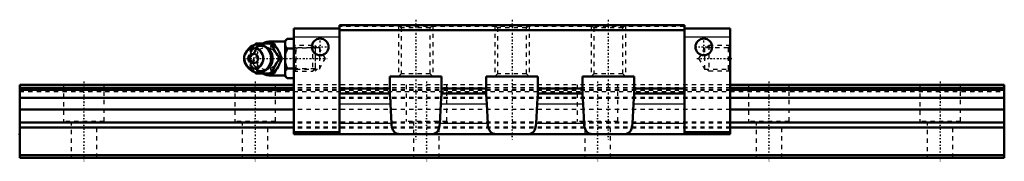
# Model space of a CAD drawing. Header units: millimetres. Extents: x -15 to 215, y -1 to 32.
import ezdxf

# ---------------------------------------------------------------- set-up
doc = ezdxf.new("R2010")
doc.units = ezdxf.units.MM
doc.linetypes.add('Center', pattern=[1.5, 0.45, -0.5, 0.05, -0.5])
doc.linetypes.add('Dashed', pattern=[2, 1, -1])
for name, color, linetype, lineweight in [('2d ConnectionPoints', 7, 'Continuous', 50), ('AM_0', 7, 'Continuous', 50), ('AM_4', 3, 'Continuous', 25), ('AM_5', 3, 'Continuous', 25), ('AM_7', 7, 'Center', 25), ('AM_9', 6, 'Dashed', 25)]:
    doc.layers.add(name, color=color, linetype=linetype, lineweight=lineweight)

# ---------------------------------------------------------------- blocks, each defined once
blk = doc.blocks.new('1_B_M6F_grease_nipple_joint1_SVR_0_in_SVR25LC1SS230LG150BM6F640001_0')
at = {"layer": 'AM_0'}
for p, q in [((47.5, 27.82), (47, 27.32)), ((47.5, 27.82), (49, 27.82)), ((39.92, 26.39), (40.15, 26.7)), ((40.15, 26.7), (44.33, 26.7)), ((47, 27.2), (43.7, 27.2)), ((47, 27.32), (47, 19.08)), ((47.5, 25.51), (49, 25.51)), ((38.2, 25.16), (37.84, 24.64)), ((45.77, 23.2), (46.21, 23.2)), ((37.84, 21.76), (38.2, 21.24)), ((47.5, 20.89), (49, 20.89)), ((40.15, 19.7), (39.92, 20.01)), ((40.15, 19.7), (44.33, 19.7)), ((43.7, 19.2), (47, 19.2)), ((47, 19.08), (47.5, 18.58)), ((47.5, 18.58), (49, 18.58))]:
    blk.add_line(p, q, dxfattribs=at)
for points in [[(47.5, 27.82), (47.21, 27.5), (47.1, 27.33), (47, 27.16)], [(43.9, 26.7), (44.08, 26.15), (44.18, 25.87), (44.3, 25.58), (44.48, 25.18), (44.71, 24.75), (44.95, 24.35), (45.22, 23.95), (45.5, 23.57), (45.77, 23.2)], [(46.21, 23.2), (46.08, 23.56), (45.95, 23.93), (45.78, 24.33), (45.59, 24.73), (45.44, 25.01), (45.28, 25.29), (45.11, 25.58), (44.93, 25.86), (44.63, 26.29), (44.33, 26.7)], [(47, 26.17), (47.06, 26.06), (47.25, 25.78), (47.5, 25.51)], [(47.5, 25.51), (47.21, 24.87), (47.1, 24.53), (47, 24.19)], [(45.77, 23.2), (45.37, 22.65), (45.17, 22.37), (44.97, 22.08), (44.72, 21.68), (44.5, 21.25), (44.31, 20.85), (44.15, 20.45), (44.02, 20.07), (43.9, 19.7)], [(44.33, 19.7), (44.6, 20.06), (44.85, 20.43), (45.11, 20.83), (45.35, 21.23), (45.5, 21.51), (45.65, 21.79), (45.78, 22.08), (45.9, 22.36), (46.06, 22.79), (46.21, 23.2)], [(47, 22.21), (47.06, 22), (47.25, 21.44), (47.5, 20.89)], [(47.5, 20.89), (47.21, 20.57), (47.1, 20.4), (47, 20.23)], [(47, 19.24), (47.06, 19.14), (47.25, 18.85), (47.5, 18.58)]]:
    blk.add_lwpolyline(points, dxfattribs=at)
for centre, radius, start, end in [((40.66, 23.2), 3.3, 270, 90), ((43.7, 23.2), 4, 90, 118.7841), ((43.7, 23.2), 4, 241.293, 270)]:
    blk.add_arc(centre, radius, start, end, dxfattribs=at)
for major_axis in [(0, 2.42), (0, -1.12)]:
    blk.add_ellipse((39.65, 23.2), major_axis=major_axis, ratio=0.927184, dxfattribs=at)
blk.add_ellipse((40.66, 23.2), major_axis=(0, 3.3), ratio=0.927184, start_param=2.207257, end_param=7.217521, dxfattribs=at)
at = {"layer": 'AM_4'}
for p, q in [((43.7, 27.2), (43.7, 26.71)), ((43.7, 19.7), (43.7, 19.2))]:
    blk.add_line(p, q, dxfattribs=at)
blk.add_ellipse((41.47, 23.2), major_axis=(0, 2.97), ratio=0.927184, start_param=3.499913, end_param=5.924864, dxfattribs=at)
at = {"layer": 'AM_5', "linetype": 'Dashed'}
for p, q in [((49.54, 20.2), (49.54, 26.2)), ((54, 25.59), (49.54, 25.59)), ((54, 20.81), (49.54, 20.81))]:
    blk.add_line(p, q, dxfattribs=at)
at = {"layer": 'AM_7'}
for p, q in [((40.66, 19.74), (40.66, 26.67)), ((43.7, 19), (43.7, 27.4)), ((37.19, 23.2), (56.79, 23.2))]:
    blk.add_line(p, q, dxfattribs=at)
at = {"layer": 'AM_9'}
for p, q in [((43.7, 26.71), (43.7, 19.7)), ((53.39, 26.2), (49, 26.2)), ((54, 25.59), (53.39, 26.2)), ((53.39, 26.2), (53.39, 20.2)), ((54, 25.59), (54, 20.81)), ((38.28, 23.2), (38.71, 23.2)), ((43.95, 23.23), (43.95, 23.2)), ((53.39, 20.2), (54, 20.81)), ((49, 20.2), (53.39, 20.2))]:
    blk.add_line(p, q, dxfattribs=at)
for points in [[(40.58, 26.7), (40.46, 26.34), (40.32, 25.97), (40.16, 25.57), (39.96, 25.17), (39.82, 24.89), (39.66, 24.61), (39.49, 24.32), (39.31, 24.04), (39.01, 23.61), (38.71, 23.2)], [(43.25, 21.24), (43.1, 21.08), (42.93, 20.92), (42.74, 20.77), (42.55, 20.65), (42.34, 20.54), (42.13, 20.45), (41.91, 20.39), (41.68, 20.34), (41.45, 20.32), (41.22, 20.32), (40.99, 20.34), (40.77, 20.38), (40.54, 20.45), (40.33, 20.54), (40.12, 20.65), (39.92, 20.77), (39.73, 20.92), (39.56, 21.08), (39.39, 21.26), (39.25, 21.46), (39.12, 21.66), (39, 21.88), (38.91, 22.11), (38.83, 22.35), (38.77, 22.59), (38.74, 22.84), (38.72, 23.09), (38.72, 23.35), (38.74, 23.6), (38.78, 23.84), (38.84, 24.09), (38.92, 24.32), (39.02, 24.55), (39.13, 24.77), (39.27, 24.97), (39.41, 25.16), (39.58, 25.34), (39.75, 25.5), (39.94, 25.64), (40.14, 25.77), (40.34, 25.87), (40.56, 25.96), (40.78, 26.02), (41.01, 26.06), (41.23, 26.08), (41.46, 26.08), (41.69, 26.06), (41.92, 26.01), (42.14, 25.94), (42.36, 25.85), (42.57, 25.74), (42.69, 25.67)], [(38.95, 24.9), (39.09, 25.15), (39.34, 25.55), (39.6, 25.95), (39.88, 26.33), (39.92, 26.39)], [(42.69, 25.67), (42.76, 25.61), (42.95, 25.47), (43.12, 25.3), (43.28, 25.12), (43.36, 25.02)], [(44.83, 24.56), (44.51, 24.88), (44.11, 25.19), (43.7, 25.45)], [(38.28, 23.2), (38.4, 23.56), (38.53, 23.94), (38.59, 24.11)], [(38.58, 22.33), (38.53, 22.45), (38.4, 22.83), (38.28, 23.2)], [(38.71, 23.2), (38.97, 22.84), (39.23, 22.47), (39.49, 22.07), (39.73, 21.67), (39.88, 21.39), (40.03, 21.11), (40.16, 20.82), (40.28, 20.54), (40.44, 20.11), (40.58, 19.7)], [(43.95, 23.2), (43.95, 23.08), (43.94, 22.96)], [(45.28, 23.87), (45.1, 24.21), (44.85, 24.55), (44.83, 24.56)], [(45.27, 22.5), (45.38, 22.84), (45.42, 23.19), (45.39, 23.54), (45.28, 23.87)], [(39.92, 20.01), (39.88, 20.06), (39.61, 20.44), (39.35, 20.82), (39.1, 21.23), (38.92, 21.55)], [(43.7, 20.95), (44.16, 21.24), (44.54, 21.55), (44.84, 21.85)]]:
    blk.add_lwpolyline(points, dxfattribs=at)
blk.add_arc((43.7, 23.2), 4, 118.7841, 241.293, dxfattribs=at)
for centre, major_axis in [((41.2, 23.2), (0, -2.97)), ((42.68, 23.2), (0, -3.44))]:
    blk.add_ellipse(centre, major_axis=major_axis, ratio=0.927184, dxfattribs=at)
for centre, major_axis, start_param, end_param in [((41.47, 23.2), (0, 2.97), 5.924864, 7.20398), ((42.55, 23.2), (0, -2.57), 2.639469, 6.785309), ((40.66, 23.2), (0, 3.3), 0.934336, 2.207257), ((41.47, 23.2), (0, 2.97), 2.207489, 3.499913)]:
    blk.add_ellipse(centre, major_axis=major_axis, ratio=0.927184, start_param=start_param, end_param=end_param, dxfattribs=at)
blk = doc.blocks.new('2_SVR_25LC1SSB_M6F1_Slide_0_in_SVR25LC1SS230LG150BM6F640001_0')
at = {"layer": 'AM_0'}
for p, q in [((59.7, 30.2), (49, 30.2)), ((49, 30.2), (49, 5.5)), ((59.7, 31), (59.7, 5.5)), ((140.3, 31), (59.7, 31)), ((140.3, 31), (140.3, 5.5)), ((151, 30.2), (140.3, 30.2)), ((151, 30.2), (151, 5.5)), ((140.3, 29.8), (59.7, 29.8)), ((71.5, 19), (83.5, 19)), ((71.5, 14.47), (71.5, 19)), ((83.5, 19), (83.5, 14.47)), ((94, 19), (106, 19)), ((94, 14.47), (94, 19)), ((106, 19), (106, 14.47)), ((116.5, 19), (128.5, 19)), ((116.5, 14.47), (116.5, 19)), ((128.5, 19), (128.5, 14.47)), ((71.5, 16.2), (59.7, 16.2)), ((94, 16.2), (83.5, 16.2)), ((116.5, 16.2), (106, 16.2)), ((140.3, 16.2), (128.5, 16.2)), ((71.5, 15), (59.7, 15)), ((94, 15), (83.5, 15)), ((116.5, 15), (106, 15)), ((140.3, 15), (128.5, 15)), ((71.86, 7.99), (71.63, 12.51)), ((83.37, 12.51), (83.14, 7.99)), ((94.36, 7.99), (94.13, 12.51)), ((105.87, 12.51), (105.64, 7.99)), ((116.86, 7.99), (116.63, 12.51)), ((128.37, 12.51), (128.14, 7.99)), ((59.7, 6), (49, 6)), ((151, 5.5), (49, 5.5)), ((151, 6), (140.3, 6))]:
    blk.add_line(p, q, dxfattribs=at)
for points in [[(71.5, 14.47), (71.51, 14.16), (71.54, 13.78), (71.58, 13.36), (71.61, 12.89), (71.63, 12.51)], [(83.37, 12.51), (83.39, 13), (83.43, 13.46), (83.47, 13.88), (83.49, 14.25), (83.5, 14.47)], [(94, 14.47), (94.01, 14.16), (94.04, 13.78), (94.08, 13.36), (94.11, 12.89), (94.13, 12.51)], [(105.87, 12.51), (105.89, 13), (105.93, 13.46), (105.97, 13.88), (105.99, 14.25), (106, 14.47)], [(116.5, 14.47), (116.51, 14.16), (116.54, 13.78), (116.58, 13.36), (116.61, 12.89), (116.63, 12.51)], [(128.37, 12.51), (128.39, 13), (128.43, 13.46), (128.47, 13.88), (128.49, 14.25), (128.5, 14.47)], [(74.18, 5.5), (73.77, 5.52), (73.39, 5.57), (73.04, 5.67), (72.72, 5.83), (72.45, 6.07), (72.3, 6.27), (72.17, 6.5), (72.07, 6.76), (71.96, 7.16), (71.89, 7.6), (71.86, 7.99)], [(83.14, 7.99), (83.1, 7.53), (83.02, 7.1), (82.91, 6.71), (82.76, 6.38), (82.57, 6.1), (82.34, 5.87), (82.05, 5.7), (81.72, 5.59), (81.29, 5.52), (80.82, 5.5)], [(96.68, 5.5), (96.27, 5.52), (95.89, 5.57), (95.54, 5.67), (95.22, 5.83), (94.95, 6.07), (94.8, 6.27), (94.67, 6.5), (94.57, 6.76), (94.46, 7.16), (94.39, 7.6), (94.36, 7.99)], [(105.64, 7.99), (105.6, 7.53), (105.52, 7.1), (105.41, 6.71), (105.26, 6.38), (105.07, 6.1), (104.84, 5.87), (104.55, 5.7), (104.22, 5.59), (103.79, 5.52), (103.32, 5.5)], [(119.18, 5.5), (118.77, 5.52), (118.39, 5.57), (118.04, 5.67), (117.72, 5.83), (117.45, 6.07), (117.3, 6.27), (117.17, 6.5), (117.07, 6.76), (116.96, 7.16), (116.89, 7.6), (116.86, 7.99)], [(128.14, 7.99), (128.1, 7.53), (128.02, 7.1), (127.91, 6.71), (127.76, 6.38), (127.57, 6.1), (127.34, 5.87), (127.05, 5.7), (126.72, 5.59), (126.29, 5.52), (125.82, 5.5)]]:
    blk.add_lwpolyline(points, dxfattribs=at)
for centre in [(55.2, 25.9), (144.8, 25.9)]:
    blk.add_circle(centre, 1.95, dxfattribs=at)
at = {"layer": 'AM_4'}
for p, q in [((59.7, 28.2), (49, 28.2)), ((151, 28.2), (140.3, 28.2)), ((71.63, 12.51), (59.7, 12.51)), ((94.13, 12.51), (83.37, 12.51)), ((116.63, 12.51), (105.87, 12.51)), ((140.3, 12.51), (128.37, 12.51)), ((71.86, 7.99), (59.7, 7.99)), ((94.36, 7.99), (83.14, 7.99)), ((116.86, 7.99), (105.64, 7.99)), ((140.3, 7.99), (128.14, 7.99))]:
    blk.add_line(p, q, dxfattribs=at)
at = {"layer": 'AM_5', "linetype": 'Dashed'}
for p, q in [((73.5, 31), (73.5, 19)), ((81.5, 31), (81.5, 19)), ((96, 31), (96, 19)), ((104, 31), (104, 19)), ((118.5, 31), (118.5, 19)), ((126.5, 31), (126.5, 19)), ((54.5, 25.66), (54, 26.2)), ((54, 26.2), (54, 20.2)), ((145.5, 25.66), (146, 26.2)), ((151, 26.2), (146, 26.2)), ((146, 26.2), (146, 20.2)), ((54.5, 20.74), (54, 20.2)), ((145.5, 20.74), (146, 20.2)), ((151, 20.2), (146, 20.2))]:
    blk.add_line(p, q, dxfattribs=at)
at = {"layer": 'AM_7'}
for p, q in [((77.5, 32.27), (77.5, 4.22)), ((100, 32.27), (100, 4.22)), ((122.5, 32.27), (122.5, 4.22)), ((55.2, 23.85), (55.2, 27.95)), ((144.8, 23.85), (144.8, 27.95)), ((53.15, 25.9), (57.25, 25.9)), ((142.75, 25.9), (146.85, 25.9)), ((143.21, 23.2), (151.37, 23.2))]:
    blk.add_line(p, q, dxfattribs=at)
at = {"layer": 'AM_9'}
for p, q in [((140.3, 30.7), (59.7, 30.7)), ((73.5, 31), (74.1, 30.4)), ((74.1, 30.4), (74.1, 19.6)), ((80.9, 30.4), (74.1, 30.4)), ((80.9, 30.4), (81.5, 31)), ((80.9, 19.6), (80.9, 30.4)), ((96, 31), (96.6, 30.4)), ((96.6, 30.4), (96.6, 19.6)), ((103.4, 30.4), (96.6, 30.4)), ((103.4, 30.4), (104, 31)), ((103.4, 19.6), (103.4, 30.4)), ((118.5, 31), (119.1, 30.4)), ((119.1, 30.4), (119.1, 19.6)), ((125.9, 30.4), (119.1, 30.4)), ((125.9, 30.4), (126.5, 31)), ((125.9, 19.6), (125.9, 30.4)), ((49.54, 25.66), (49, 26.2)), ((55, 25.66), (49.54, 25.66)), ((49.54, 25.66), (49.54, 20.74)), ((56.42, 23.2), (55, 25.66)), ((55, 25.66), (55, 20.74)), ((145, 25.66), (143.58, 23.2)), ((150.46, 25.66), (145, 25.66)), ((145, 25.66), (145, 20.74)), ((151, 26.2), (150.46, 25.66)), ((150.46, 25.66), (150.46, 20.74)), ((55, 20.74), (56.42, 23.2)), ((143.58, 23.2), (145, 20.74)), ((49, 20.2), (49.54, 20.74)), ((49.54, 20.74), (55, 20.74)), ((145, 20.74), (150.46, 20.74)), ((150.46, 20.74), (151, 20.2)), ((74.1, 19.6), (73.5, 19)), ((80.9, 19.6), (74.1, 19.6)), ((81.5, 19), (80.9, 19.6)), ((96.6, 19.6), (96, 19)), ((103.4, 19.6), (96.6, 19.6)), ((104, 19), (103.4, 19.6)), ((119.1, 19.6), (118.5, 19)), ((125.9, 19.6), (119.1, 19.6)), ((126.5, 19), (125.9, 19.6)), ((151, 17), (49, 17)), ((151, 16.3), (49, 16.3)), ((151, 16.24), (49, 16.24)), ((151, 15.86), (49, 15.86)), ((151, 15.72), (49, 15.72)), ((49, 15.5), (151, 15.5)), ((151, 14.08), (49, 14.08)), ((151, 13.88), (49, 13.88)), ((151, 11.28), (49, 11.28)), ((151, 8.3), (49, 8.3)), ((151, 8.04), (49, 8.04)), ((151, 7.16), (49, 7.16)), ((151, 6.9), (49, 6.9))]:
    blk.add_line(p, q, dxfattribs=at)
blk = doc.blocks.new('3_SVR_25LC23015_R_Track_0_in_SVR25LC1SS230LG150BM6F640001_0')
at = {"layer": 'AM_0'}
for p, q in [((49, 17), (-15, 17)), ((-15, 17), (-15, 0)), ((49, 16.3), (-15, 16.3)), ((215, 17), (151, 17)), ((215, 16.3), (151, 16.3)), ((215, 17), (215, 0)), ((49, 11.28), (-15, 11.28)), ((215, 11.28), (151, 11.28)), ((215, 0.6), (-15, 0.6)), ((215, 0), (-15, 0))]:
    blk.add_line(p, q, dxfattribs=at)
at = {"layer": 'AM_4'}
for p, q in [((49, 16.24), (-15, 16.24)), ((215, 16.24), (151, 16.24)), ((49, 15.86), (-15, 15.86)), ((49, 15.72), (-15, 15.72)), ((49, 14.08), (-15, 14.08)), ((49, 13.88), (-15, 13.88)), ((215, 15.86), (151, 15.86)), ((215, 15.72), (151, 15.72)), ((215, 14.08), (151, 14.08)), ((215, 13.88), (151, 13.88)), ((49, 8.3), (-15, 8.3)), ((49, 8.04), (-15, 8.04)), ((49, 7.16), (-15, 7.16)), ((49, 6.9), (-15, 6.9)), ((215, 8.3), (151, 8.3)), ((215, 8.04), (151, 8.04)), ((215, 7.16), (151, 7.16)), ((215, 6.9), (151, 6.9))]:
    blk.add_line(p, q, dxfattribs=at)
at = {"layer": 'AM_7'}
for p, q in [((0, 17.85), (0, -0.85)), ((40, 17.85), (40, -0.85)), ((80, 17.85), (80, -0.85)), ((120, 17.85), (120, -0.85)), ((160, 17.85), (160, -0.85)), ((200, 17.85), (200, -0.85))]:
    blk.add_line(p, q, dxfattribs=at)
at = {"layer": 'AM_9'}
for p, q in [((-4.75, 17), (-4.75, 8.5)), ((4.75, 8.5), (4.75, 17)), ((35.25, 17), (35.25, 8.5)), ((44.75, 8.5), (44.75, 17)), ((151, 17), (49, 17)), ((151, 16.3), (49, 16.3)), ((151, 16.24), (49, 16.24)), ((75.25, 17), (75.25, 8.5)), ((84.75, 8.5), (84.75, 17)), ((115.25, 17), (115.25, 8.5)), ((124.75, 8.5), (124.75, 17)), ((155.25, 17), (155.25, 8.5)), ((164.75, 8.5), (164.75, 17)), ((195.25, 17), (195.25, 8.5)), ((204.75, 8.5), (204.75, 17)), ((-15, 15.5), (215, 15.5)), ((151, 15.86), (49, 15.86)), ((151, 15.72), (49, 15.72)), ((151, 14.08), (49, 14.08)), ((151, 13.88), (49, 13.88)), ((151, 11.28), (49, 11.28)), ((4.75, 8.5), (-4.75, 8.5)), ((-3, 8.5), (-3, 0)), ((3, 0), (3, 8.5)), ((44.75, 8.5), (35.25, 8.5)), ((37, 8.5), (37, 0)), ((43, 0), (43, 8.5)), ((151, 8.3), (49, 8.3)), ((151, 8.04), (49, 8.04)), ((151, 7.16), (49, 7.16)), ((151, 6.9), (49, 6.9)), ((84.75, 8.5), (75.25, 8.5)), ((77, 8.5), (77, 0)), ((83, 0), (83, 8.5)), ((124.75, 8.5), (115.25, 8.5)), ((117, 8.5), (117, 0)), ((123, 0), (123, 8.5)), ((164.75, 8.5), (155.25, 8.5)), ((157, 8.5), (157, 0)), ((163, 0), (163, 8.5)), ((204.75, 8.5), (195.25, 8.5)), ((197, 8.5), (197, 0)), ((203, 0), (203, 8.5))]:
    blk.add_line(p, q, dxfattribs=at)

msp = doc.modelspace()

# ---------------------------------------------------------------- linework, layer by layer
at = {"layer": '2d ConnectionPoints'}
for p in [(49, 23.2), (151, 23.2), (-15, 5.5), (100, 5.5), (0, 0), (0, 0)]:
    msp.add_point(p, dxfattribs=at)

# ---------------------------------------------------------------- block references
for name in ['2_SVR_25LC1SSB_M6F1_Slide_0_in_SVR25LC1SS230LG150BM6F640001_0', '1_B_M6F_grease_nipple_joint1_SVR_0_in_SVR25LC1SS230LG150BM6F640001_0', '3_SVR_25LC23015_R_Track_0_in_SVR25LC1SS230LG150BM6F640001_0']:
    msp.add_blockref(name, (0, 0))

doc.saveas('drawing.dxf')
